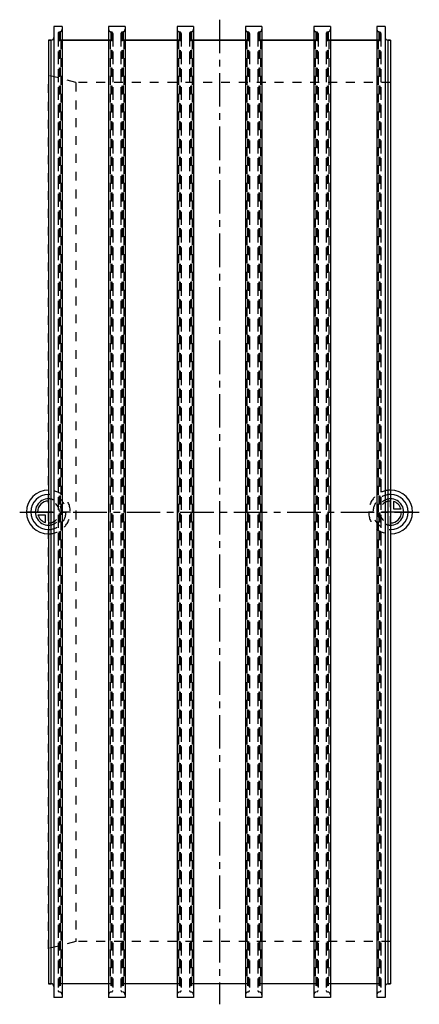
# Model space of a CAD drawing. Header units: millimetres. Extents: x 354 to 646, y 140 to 860.
import ezdxf

# ---------------------------------------------------------------- set-up
doc = ezdxf.new("R2010")
doc.units = ezdxf.units.MM
doc.header["$LTSCALE"] = 65.185185
doc.linetypes.add('CENTER', pattern=[0.6, 0.375, -0.075, 0.075, -0.075])
doc.linetypes.add('HIDDEN', pattern=[0.2, 0.1, -0.1])
for name, color, linetype in [('FASEN', 7, 'CONTINUOUS'), ('KOERPER', 7, 'CONTINUOUS'), ('KONST.EL_MIT_GEO', 7, 'CONTINUOUS'), ('KURVEN', 7, 'CONTINUOUS'), ('L1', 7, 'CONTINUOUS')]:
    doc.layers.add(name, color=color, linetype=linetype)

msp = doc.modelspace()

# ---------------------------------------------------------------- linework, layer by layer
at = {"layer": 'FASEN', "color": 8, "linetype": 'HIDDEN'}
for p, q in [((375, 180.64), (375, 819.36)), ((395, 814), (375, 819.36)), ((395, 814), (395, 186)), ((625, 814), (395, 814)), ((395, 186), (375, 180.64)), ((625, 186), (395, 186))]:
    msp.add_line(p, q, dxfattribs=at)
at = {"layer": 'KOERPER', "color": 7, "linetype": 'Continuous'}
for p, q in [((379, 855), (379, 145)), ((385, 855), (379, 855)), ((385, 855), (385, 145)), ((419, 855), (419, 145)), ((431, 855), (419, 855)), ((431, 855), (431, 145)), ((469, 855), (469, 145)), ((481, 855), (469, 855)), ((481, 855), (481, 145)), ((519, 855), (519, 145)), ((531, 855), (519, 855)), ((531, 855), (531, 145)), ((569, 855), (569, 145)), ((581, 855), (569, 855)), ((581, 855), (581, 145)), ((615, 855), (615, 145)), ((621, 855), (615, 855)), ((621, 855), (621, 145)), ((375, 845), (375, 155)), ((377, 845), (375, 845)), ((419, 845), (385, 845)), ((469, 845), (431, 845)), ((519, 845), (481, 845)), ((569, 845), (531, 845)), ((615, 845), (581, 845)), ((625, 845), (623, 845)), ((625, 845), (625, 155)), ((377, 155), (375, 155)), ((419, 155), (385, 155)), ((469, 155), (431, 155)), ((519, 155), (481, 155)), ((569, 155), (531, 155)), ((615, 155), (581, 155)), ((625, 155), (623, 155)), ((385, 145), (379, 145)), ((431, 145), (419, 145)), ((481, 145), (469, 145)), ((531, 145), (519, 145)), ((581, 145), (569, 145)), ((621, 145), (615, 145))]:
    msp.add_line(p, q, dxfattribs=at)
at = {"layer": 'KOERPER', "color": 8, "linetype": 'HIDDEN'}
for p, q in [((382, 849.89), (382, 150.11)), ((383.52, 851.07), (382.74, 850.86)), ((382.74, 850.86), (382.74, 149.14)), ((383.52, 851.07), (383.52, 148.93)), ((420.48, 851.07), (420.48, 148.93)), ((421.26, 850.86), (420.48, 851.07)), ((421.26, 850.86), (421.26, 149.14)), ((422, 849.89), (422, 150.11)), ((428, 849.89), (428, 150.11)), ((429.52, 851.07), (428.74, 850.86)), ((428.74, 850.86), (428.74, 149.14)), ((429.52, 851.07), (429.52, 148.93)), ((470.48, 851.07), (470.48, 148.93)), ((471.26, 850.86), (470.48, 851.07)), ((471.26, 850.86), (471.26, 149.14)), ((472, 849.89), (472, 150.11)), ((478, 849.89), (478, 150.11)), ((479.52, 851.07), (478.74, 850.86)), ((478.74, 850.86), (478.74, 149.14)), ((479.52, 851.07), (479.52, 148.93)), ((520.48, 851.07), (520.48, 148.93)), ((521.26, 850.86), (520.48, 851.07)), ((521.26, 850.86), (521.26, 149.14)), ((522, 849.89), (522, 150.11)), ((528, 849.89), (528, 150.11)), ((529.52, 851.07), (528.74, 850.86)), ((528.74, 850.86), (528.74, 149.14)), ((529.52, 851.07), (529.52, 148.93)), ((570.48, 851.07), (570.48, 148.93)), ((571.26, 850.86), (570.48, 851.07)), ((571.26, 850.86), (571.26, 149.14)), ((572, 849.89), (572, 150.11)), ((578, 849.89), (578, 150.11)), ((579.52, 851.07), (578.74, 850.86)), ((578.74, 850.86), (578.74, 149.14)), ((579.52, 851.07), (579.52, 148.93)), ((616.48, 851.07), (616.48, 148.93)), ((617.26, 850.86), (616.48, 851.07)), ((617.26, 850.86), (617.26, 149.14)), ((618, 849.89), (618, 150.11)), ((385, 845), (384, 845)), ((420, 845), (419, 845)), ((431, 845), (430, 845)), ((470, 845), (469, 845)), ((481, 845), (480, 845)), ((520, 845), (519, 845)), ((531, 845), (530, 845)), ((570, 845), (569, 845)), ((581, 845), (580, 845)), ((616, 845), (615, 845)), ((625, 814), (395, 814)), ((625, 186), (395, 186)), ((385, 155), (384, 155)), ((420, 155), (419, 155)), ((431, 155), (430, 155)), ((470, 155), (469, 155)), ((481, 155), (480, 155)), ((520, 155), (519, 155)), ((531, 155), (530, 155)), ((570, 155), (569, 155)), ((581, 155), (580, 155)), ((616, 155), (615, 155)), ((383.52, 148.93), (382.74, 149.14)), ((421.26, 149.14), (420.48, 148.93)), ((429.52, 148.93), (428.74, 149.14)), ((471.26, 149.14), (470.48, 148.93)), ((479.52, 148.93), (478.74, 149.14)), ((521.26, 149.14), (520.48, 148.93)), ((529.52, 148.93), (528.74, 149.14)), ((571.26, 149.14), (570.48, 148.93)), ((579.52, 148.93), (578.74, 149.14)), ((617.26, 149.14), (616.48, 148.93))]:
    msp.add_line(p, q, dxfattribs=at)
for centre, radius, start, end in [((383, 849.89), 1, 105, 180), ((383, 853), 2, 285, 360), ((421, 853), 2, 180, 255), ((421, 849.89), 1, 0, 75), ((429, 849.89), 1, 105, 180), ((429, 853), 2, 285, 360), ((471, 853), 2, 180, 255), ((471, 849.89), 1, 0, 75), ((479, 849.89), 1, 105, 180), ((479, 853), 2, 285, 360), ((521, 853), 2, 180, 255), ((521, 849.89), 1, 0, 75), ((529, 849.89), 1, 105, 180), ((529, 853), 2, 285, 360), ((571, 853), 2, 180, 255), ((571, 849.89), 1, 0, 75), ((579, 849.89), 1, 105, 180), ((579, 853), 2, 285, 360), ((617, 853), 2, 180, 255), ((617, 849.89), 1, 0, 75), ((383, 150.11), 1, 180, 255), ((383, 147), 2, 0, 75), ((421, 147), 2, 105, 180), ((421, 150.11), 1, 285, 360), ((429, 150.11), 1, 180, 255), ((429, 147), 2, 0, 75), ((471, 147), 2, 105, 180), ((471, 150.11), 1, 285, 360), ((479, 150.11), 1, 180, 255), ((479, 147), 2, 0, 75), ((521, 147), 2, 105, 180), ((521, 150.11), 1, 285, 360), ((529, 150.11), 1, 180, 255), ((529, 147), 2, 0, 75), ((571, 147), 2, 105, 180), ((571, 150.11), 1, 285, 360), ((579, 150.11), 1, 180, 255), ((579, 147), 2, 0, 75), ((617, 147), 2, 105, 180), ((617, 150.11), 1, 285, 360)]:
    msp.add_arc(centre, radius, start, end, dxfattribs=at)
at = {"layer": 'KONST.EL_MIT_GEO', "color": 7, "linetype": 'Continuous'}
for p, q in [((375, 845), (377, 845)), ((377, 155), (377, 845)), ((385, 845), (419, 845)), ((431, 845), (469, 845)), ((481, 845), (519, 845)), ((531, 845), (569, 845)), ((581, 845), (615, 845)), ((623, 845), (623, 155)), ((623, 845), (625, 845)), ((375, 155), (377, 155)), ((623, 155), (625, 155))]:
    msp.add_line(p, q, dxfattribs=at)
at = {"layer": 'KONST.EL_MIT_GEO', "color": 8, "linetype": 'HIDDEN'}
for p, q in [((379, 847), (379, 153)), ((382, 847), (382, 153)), ((384, 845), (384, 155)), ((384, 845), (385, 845)), ((419, 845), (420, 845)), ((420, 845), (420, 155)), ((422, 847), (422, 153)), ((428, 847), (428, 153)), ((430, 845), (430, 155)), ((430, 845), (431, 845)), ((469, 845), (470, 845)), ((470, 845), (470, 155)), ((472, 847), (472, 153)), ((478, 847), (478, 153)), ((480, 845), (480, 155)), ((480, 845), (481, 845)), ((519, 845), (520, 845)), ((520, 845), (520, 155)), ((522, 847), (522, 153)), ((528, 847), (528, 153)), ((530, 845), (530, 155)), ((530, 845), (531, 845)), ((569, 845), (570, 845)), ((570, 845), (570, 155)), ((572, 847), (572, 153)), ((578, 847), (578, 153)), ((580, 845), (580, 155)), ((580, 845), (581, 845)), ((615, 845), (616, 845)), ((616, 845), (616, 155)), ((618, 847), (618, 153)), ((621, 847), (621, 153))]:
    msp.add_line(p, q, dxfattribs=at)
at = {"layer": 'KONST.EL_MIT_GEO', "color": 7, "linetype": 'Continuous'}
for centre, start, end in [((377, 847), 270, 360), ((623, 847), 180, 270), ((377, 153), 2.72727, 90), ((623, 153), 90, 180)]:
    msp.add_arc(centre, 2, start, end, dxfattribs=at)
at = {"layer": 'KONST.EL_MIT_GEO', "color": 8, "linetype": 'HIDDEN'}
for centre, start, end in [((384, 847), 180, 270), ((420, 847), 270, 360), ((430, 847), 180, 270), ((470, 847), 270, 360), ((480, 847), 180, 270), ((520, 847), 270, 360), ((530, 847), 180, 270), ((570, 847), 270, 360), ((580, 847), 180, 270), ((616, 847), 270, 360), ((377, 153), 0, 2.72727), ((384, 153), 90, 180), ((420, 153), 0, 90), ((430, 153), 90, 180), ((470, 153), 0, 90), ((480, 153), 90, 180), ((520, 153), 0, 90), ((530, 153), 90, 180), ((570, 153), 0, 90), ((580, 153), 90, 180), ((616, 153), 0, 90)]:
    msp.add_arc(centre, 2, start, end, dxfattribs=at)
at = {"layer": 'KURVEN', "color": 8, "linetype": 'HIDDEN'}
for p, q in [((625, 490.4), (625, 508)), ((375, 500), (375, 490.4)), ((391, 500), (375, 500)), ((625, 500), (609, 500))]:
    msp.add_line(p, q, dxfattribs=at)
at = {"layer": 'KURVEN', "color": 40, "linetype": 'Continuous'}
for p, q in [((627.2, 507.69), (627.2, 502.2)), ((375, 500), (359, 500)), ((372.8, 497.8), (367.31, 497.8)), ((372.8, 492.31), (372.8, 497.8)), ((641, 500), (625, 500)), ((627.2, 502.2), (632.69, 502.2))]:
    msp.add_line(p, q, dxfattribs=at)
for centre, radius, start, end in [((375, 500), 16, 90, 270), ((375, 500), 12.8, 90, 270), ((625, 500), 16, 270, 90), ((625, 500), 12.8, 270, 90), ((375, 500), 9.6, 89.99993, 270), ((375, 500), 8, 89.99993, 180), ((625, 500), 9.6, 269.99993, 90), ((625, 500), 8, 15.96201, 74.03799), ((375, 500), 8, 195.96201, 254.03799), ((625, 500), 8, 269.99993, 360)]:
    msp.add_arc(centre, radius, start, end, dxfattribs=at)
at = {"layer": 'KURVEN', "color": 8, "linetype": 'HIDDEN'}
for centre, radius, start, end in [((375, 500), 16, 270, 90), ((375, 500), 12.8, 270, 90), ((625, 500), 16, 90, 270), ((625, 500), 12.8, 90, 270), ((375, 500), 9.6, 270, 89.99993), ((375, 500), 8, 270, 89.99993), ((625, 500), 9.6, 90, 269.99993), ((625, 500), 8, 90, 269.99993)]:
    msp.add_arc(centre, radius, start, end, dxfattribs=at)
at = {"layer": 'L1', "color": 2, "linetype": 'CENTER'}
for p, q in [((500, 860), (500, 140)), ((354, 500), (646, 500))]:
    msp.add_line(p, q, dxfattribs=at)

doc.saveas('drawing.dxf')
